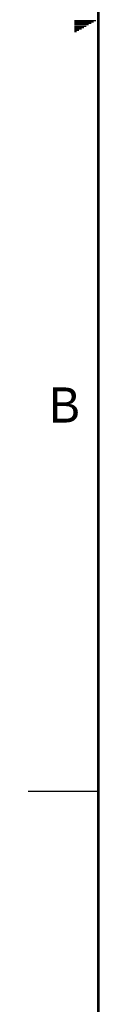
# Model space of a CAD drawing. Header units: inches. Extents: x 0 to 34, y 0 to 22.
# Tile 2 of 120: x 0 to 0.5, y 4 to 11. Entities that reach past the tile are written whole.
import ezdxf

# ---------------------------------------------------------------- set-up
doc = ezdxf.new("R2010")
doc.units = ezdxf.units.IN
doc.header["$LTSCALE"] = 1.87
doc.header["$MEASUREMENT"] = 0
doc.layers.get('0').update_dxf_attribs({"linetype": 'CONTINUOUS'})
doc.styles.get("Standard").update_dxf_attribs({"font": 'txt', "width": 0.8})

msp = doc.modelspace()

# ---------------------------------------------------------------- linework, layer by layer
at = {"color": 2, "linetype": 'CONTINUOUS'}
for p, q in [((0.3303, 10.99), (0.4827, 10.99)), ((0.3303, 10.98), (0.4654, 10.98)), ((0.3303, 10.97), (0.448, 10.97)), ((0.3303, 10.96), (0.4307, 10.96)), ((0.3303, 10.95), (0.4134, 10.95)), ((0.3303, 10.94), (0.3961, 10.94)), ((0.3303, 10.93), (0.3788, 10.93)), ((0.3303, 10.92), (0.3614, 10.92)), ((0.3303, 10.91), (0.3441, 10.91)), ((0, 5.5), (0.5, 5.5))]:
    msp.add_line(p, q, dxfattribs=at)
at = {"color": 7, "linetype": 'CONTINUOUS', "const_width": 0.02}
msp.add_lwpolyline([(0.5, 21.5), (0.5, 0.5)], dxfattribs=at)

# ---------------------------------------------------------------- texts
at = {"color": 2, "linetype": 'CONTINUOUS'}
msp.add_text('B', height=0.25, dxfattribs=at).set_placement((0.1484, 8.1257))

doc.saveas('drawing.dxf')
